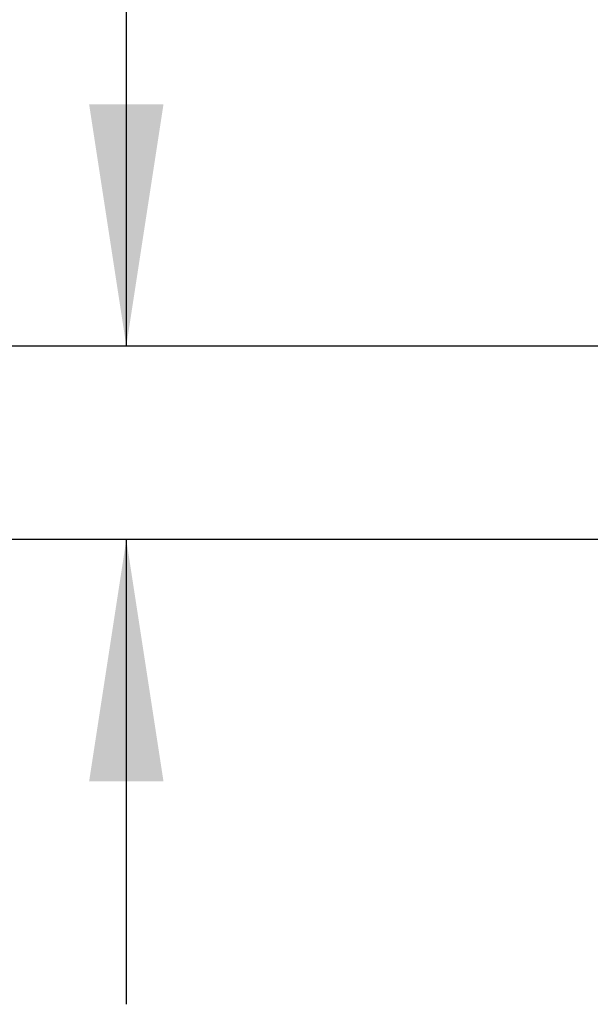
# Model space of a CAD drawing. Header units: inches. Extents: x 0.1 to 10.7, y 0.1 to 7.7.
# Tile 10 of 46: x 2.522 to 2.829, y 6.017 to 6.547. Entities that reach past the tile are written whole.
import ezdxf

# ---------------------------------------------------------------- set-up
doc = ezdxf.new("R2010")
doc.units = ezdxf.units.IN
doc.header["$MEASUREMENT"] = 0
doc.layers.add('DIMENSIONS', color=140, linetype='Continuous', lineweight=25)
doc.styles.add('SLDTEXTSTYLE0', font='TXT', dxfattribs={"width": 0.7})
doc.dimstyles.new('SLDDIMSTYLE2', dxfattribs={"dimtxt": 0.084961, "dimasz": 0.13, "dimexe": 0, "dimexo": 0.0625, "dimgap": 0.02124, "dimtad": 0, "dimtih": 1, "dimtoh": 1, "dimlfac": 24, "dimrnd": 1e-09, "dimzin": 4, "dimdsep": 46, "dimtxsty": 'SLDTEXTSTYLE0', "dimsah": 1, "dimcen": 0.09, "dimadec": 0, "dimazin": 1, "dimtfac": 1, "dimtmove": 0, "dimatfit": 0, "dimfxl": 0, "dimfrac": 2, "dimtolj": 1, "dimtzin": 12, "dimarcsym": 0})

# ---------------------------------------------------------------- blocks, each defined once
blk = doc.blocks.new('_D_8')
at = {"layer": 'DIMENSIONS'}
for p, q in [((2.01608, 6.94844), (1.98755, 6.94844)), ((1.98755, 6.94844), (1.98755, 6.81341)), ((2.26855, 6.94844), (2.29708, 6.94844)), ((2.29708, 6.94844), (2.29708, 6.81341)), ((2.43348, 6.86896), (2.57975, 6.86896)), ((2.57975, 6.86896), (2.57975, 6.37109)), ((1.98755, 6.81341), (2.01608, 6.81341)), ((2.29708, 6.81341), (2.26855, 6.81341)), ((2.95742, 6.37109), (2.45475, 6.37109)), ((2.95742, 6.26693), (2.45475, 6.26693)), ((2.57975, 6.26693), (2.57975, 6.01693))]:
    blk.add_line(p, q, dxfattribs=at)
for points in [[(2.57975, 6.37109), (2.59975, 6.50109), (2.55975, 6.50109)], [(2.57975, 6.26693), (2.55975, 6.13693), (2.59975, 6.13693)]]:
    blk.add_solid(points, dxfattribs=at)
at = {"layer": 'DIMENSIONS', "char_height": 0.083333, "attachment_point": 1, "style": 'SLDTEXTSTYLE0'}
for s, insert in [('2.50', (2.01608, 7.07488)), ('63.5', (2.01608, 6.92083)), ('SQUARE', (1.90821, 6.76678))]:
    blk.add_mtext(s, dxfattribs=dict(at, insert=insert))

msp = doc.modelspace()

# ---------------------------------------------------------------- dimensions: what is measured, and where the dimension line sits
at = {"layer": 'DIMENSIONS'}
dim = msp.add_linear_dim(base=(2.57975, 6.26693), p1=(3.00742, 6.37109), p2=(3.00742, 6.26693), angle=90, text='<>\\PSQUARE', dimstyle='SLDDIMSTYLE2', dxfattribs=at)
dim.commit()
dim.dimension.update_dxf_attribs({"geometry": '_D_8', "text_midpoint": (2.57975, 6.86896), "dimtype": 160})

doc.saveas('drawing.dxf')
